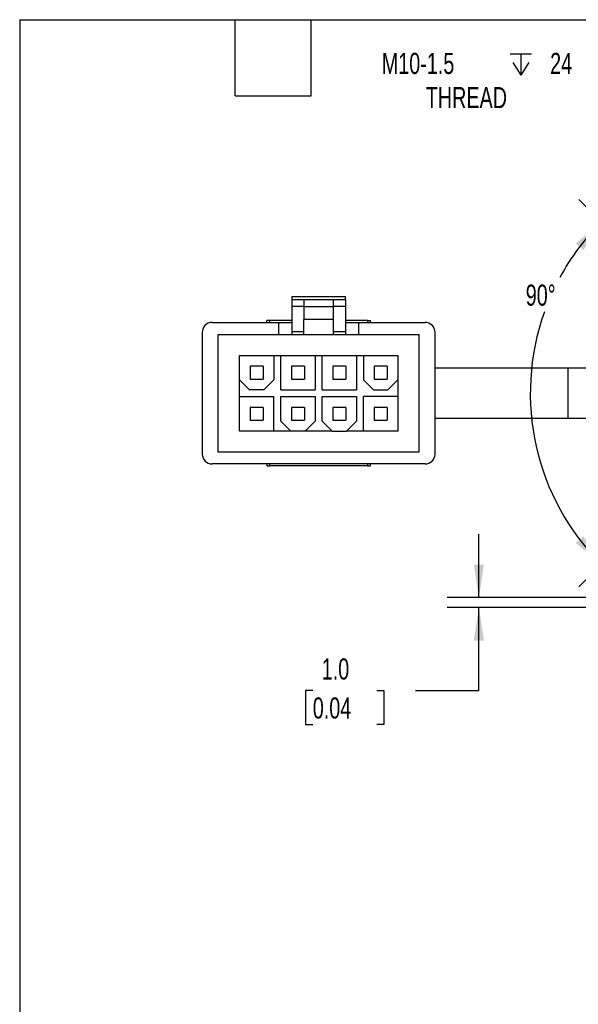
# Model space of a CAD drawing. Header units: millimetres. Extents: x 32 to 1365, y 32 to 1048.
# Tile 4 of 22: x 32 to 312, y 554 to 1048. Entities that reach past the tile are written whole.
import ezdxf

# ---------------------------------------------------------------- set-up
doc = ezdxf.new("R2010")
doc.units = ezdxf.units.MM
doc.header["$LTSCALE"] = 5
doc.layers.add('DIMENSIONS', color=140, linetype='Continuous', lineweight=25)
doc.layers.add('TEXT', color=140, linetype='Continuous', lineweight=25)
doc.styles.add('SLDTEXTSTYLE0', font='TXT', dxfattribs={"width": 0.7})
doc.dimstyles.new('SLDDIMSTYLE2', dxfattribs={"dimtxt": 10.790039, "dimasz": 16.51, "dimexe": 0, "dimexo": 0.0625, "dimgap": 2.69751, "dimtad": 0, "dimtih": 1, "dimtoh": 1, "dimlfac": 0.2, "dimrnd": 1e-09, "dimzin": 12, "dimdsep": 46, "dimtxsty": 'SLDTEXTSTYLE0', "dimsah": 1, "dimcen": 0, "dimadec": 0, "dimazin": 3, "dimtfac": 1, "dimtofl": 0, "dimtmove": 0, "dimatfit": 3, "dimfxl": 0, "dimfrac": 2, "dimtolj": 1, "dimtzin": 12, "dimarcsym": 0})
doc.dimstyles.new('SLDDIMSTYLE7', dxfattribs={"dimtxt": 10.790039, "dimasz": 16.51, "dimexe": 0, "dimexo": 0.0625, "dimgap": 2.69751, "dimtad": 0, "dimtih": 1, "dimtoh": 1, "dimlfac": 0.2, "dimrnd": 1e-09, "dimzin": 4, "dimdsep": 46, "dimtxsty": 'SLDTEXTSTYLE0', "dimsah": 1, "dimcen": 0.09, "dimadec": 0, "dimazin": 1, "dimtfac": 1, "dimtmove": 0, "dimatfit": 0, "dimfxl": 0, "dimfrac": 2, "dimtolj": 1, "dimtzin": 12, "dimarcsym": 0})
doc.dimstyles.new('SLDDIMSTYLE8', dxfattribs={"dimtxt": 10.790039, "dimasz": 16.51, "dimexe": 0, "dimexo": 0.0625, "dimgap": 2.69751, "dimtad": 0, "dimtih": 1, "dimtoh": 1, "dimdec": 4, "dimzin": 12, "dimdsep": 46, "dimtxsty": 'SLDTEXTSTYLE0', "dimsah": 1, "dimcen": 0.09, "dimadec": 0, "dimazin": 3, "dimtfac": 1, "dimtdec": 0, "dimtofl": 0, "dimtmove": 0, "dimatfit": 3, "dimfxl": 0, "dimfrac": 2, "dimtolj": 1, "dimtzin": 12, "dimarcsym": 0})

# ---------------------------------------------------------------- blocks, each defined once
blk = doc.blocks.new('SW_SYMBOL_HOLE_DEPTH')
at = {"layer": 'DIMENSIONS', "color": 0}
for p, q in [((0, 4375), (4000, 4375)), ((2000, 4375), (2000, 375)), ((500, 2775), (2000, 375)), ((3500, 2775), (2000, 375))]:
    blk.add_line(p, q, dxfattribs=at)
blk = doc.blocks.new('_D_4')
at = {"layer": 'DIMENSIONS'}
for p, q in [((351.62, 1017.48), (323.84, 1017.48)), ((450.66, 899.02), (351.62, 1017.48))]:
    blk.add_line(p, q, dxfattribs=at)
blk.add_solid([(450.66, 899.02), (442.02, 913.31), (438.12, 910.06)], dxfattribs=at)
at = {"layer": 'DIMENSIONS', "xscale": 0.002688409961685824, "yscale": 0.002688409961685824, "zscale": 0.002688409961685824}
blk.add_blockref('SW_SYMBOL_HOLE_DEPTH', (277.55, 1018.9), dxfattribs=at)
at = {"layer": 'DIMENSIONS', "char_height": 10.583, "attachment_point": 1, "style": 'SLDTEXTSTYLE0'}
for s, insert in [('M10-1.5', (213.25, 1031.12)), ('24', (297.62, 1031.12)), ('THREAD', (235.29, 1013.97))]:
    blk.add_mtext(s, dxfattribs=dict(at, insert=insert))
blk = doc.blocks.new('_D_12')
at = {"layer": 'DIMENSIONS'}
for p, q in [((261.93, 757.95), (261.93, 789.7)), ((410.24, 757.95), (246.05, 757.95)), ((410.24, 752.95), (246.05, 752.95)), ((261.93, 711.4), (261.93, 752.95)), ((178.66, 711.4), (175.03, 711.4)), ((175.03, 711.4), (175.03, 694.25)), ((210.72, 711.4), (214.34, 711.4)), ((214.34, 711.4), (214.34, 694.25)), ((230.18, 711.4), (261.93, 711.4)), ((175.03, 694.25), (178.66, 694.25)), ((214.34, 694.25), (210.72, 694.25))]:
    blk.add_line(p, q, dxfattribs=at)
for points in [[(261.93, 757.95), (264.47, 774.46), (259.39, 774.46)], [(261.93, 752.95), (259.39, 736.44), (264.47, 736.44)]]:
    blk.add_solid(points, dxfattribs=at)
at = {"layer": 'DIMENSIONS', "char_height": 10.583, "attachment_point": 1, "style": 'SLDTEXTSTYLE0'}
for s, insert in [('1.0', (183.14, 727.46)), ('0.04', (178.66, 707.9))]:
    blk.add_mtext(s, dxfattribs=dict(at, insert=insert))
blk = doc.blocks.new('_D_13')
at = {"layer": 'DIMENSIONS'}
for p, q in [((350.04, 919.51), (312.02, 957.53)), ((350.04, 801.4), (312.02, 763.38))]:
    blk.add_line(p, q, dxfattribs=at)
for start, end in [(135, 151.4706), (160.3451, 225)]:
    blk.add_arc((409.09, 860.45), 121.4, start, end, dxfattribs=at)
for points in [[(323.25, 946.3), (310.48, 935.53), (314.3, 932.19)], [(323.25, 774.61), (314.3, 788.72), (310.48, 785.37)]]:
    blk.add_solid(points, dxfattribs=at)
at = {"layer": 'DIMENSIONS', "insert": (285.4, 914.93), "char_height": 10.583, "attachment_point": 1, "style": 'SLDTEXTSTYLE0'}
blk.add_mtext('90°', dxfattribs=at)

msp = doc.modelspace()

# ---------------------------------------------------------------- linework, layer by layer
for p, q in [((168.09412, 908.95492), (195.09411, 908.95492)), ((168.09412, 908.95492), (168.09412, 907.45491)), ((195.09411, 907.45491), (195.09411, 908.95492)), ((168.09412, 907.45491), (174.09411, 907.45491)), ((168.09412, 907.45491), (168.09412, 903.95492)), ((174.09411, 903.95492), (168.09412, 903.95492)), ((168.09412, 903.95492), (168.09412, 891.45492)), ((174.09411, 907.45491), (174.09411, 903.95492)), ((174.09411, 907.45491), (189.09411, 907.45491)), ((174.09411, 903.95492), (174.09411, 897.45492)), ((174.09411, 903.95492), (189.09411, 903.95492)), ((189.09411, 903.95492), (189.09411, 907.45491)), ((189.09411, 907.45491), (195.09411, 907.45491)), ((189.09411, 897.45492), (189.09411, 903.95492)), ((195.09411, 903.95492), (189.09411, 903.95492)), ((195.09411, 907.45491), (195.09411, 903.95492)), ((195.09411, 903.95492), (195.09411, 891.45492)), ((128.24411, 895.95492), (161.59412, 895.95492)), ((155.59411, 895.95492), (155.59411, 896.95492)), ((157.09412, 896.95492), (155.59411, 896.95492)), ((157.09412, 895.95492), (157.09412, 896.95492)), ((168.09412, 896.95492), (157.09412, 896.95492)), ((161.59412, 889.95492), (161.59412, 895.95492)), ((161.59412, 895.95492), (168.09412, 895.95492)), ((174.09411, 889.95492), (174.09411, 897.45492)), ((189.09411, 897.45492), (174.09411, 897.45492)), ((189.09411, 889.95492), (189.09411, 897.45492)), ((206.09411, 896.95492), (195.09411, 896.95492)), ((195.09411, 895.95492), (201.59411, 895.95492)), ((201.59411, 895.95492), (234.94411, 895.95492)), ((201.59411, 895.95492), (201.59411, 889.95492)), ((206.09411, 896.95492), (206.09411, 895.95492)), ((206.09411, 896.95492), (207.59412, 896.95492)), ((207.59412, 895.95492), (207.59412, 896.95492)), ((123.24412, 890.95492), (123.24412, 829.95492)), ((131.2441, 830.95492), (131.2441, 889.95492)), ((131.2441, 889.95492), (174.09411, 889.95492)), ((168.09412, 891.45492), (168.09412, 889.95492)), ((168.09412, 891.45492), (174.09411, 891.45492)), ((174.09411, 889.95492), (189.09411, 889.95492)), ((189.09411, 891.45492), (195.09411, 891.45492)), ((189.09411, 889.95492), (231.94411, 889.95492)), ((195.09411, 891.45492), (195.09411, 889.95492)), ((231.94411, 830.95492), (231.94411, 889.95492)), ((239.94411, 829.95492), (239.94411, 890.95492)), ((141.91911, 867.17992), (141.91911, 879.42992)), ((141.91911, 879.42992), (159.1691, 879.42992)), ((159.1691, 879.42992), (159.1691, 867.17992)), ((159.1691, 879.42992), (162.61911, 879.42992)), ((162.61911, 862.17992), (162.61911, 879.42992)), ((162.61911, 879.42992), (179.86911, 879.42992)), ((179.86911, 879.42992), (179.86911, 862.17992)), ((179.86911, 879.42992), (183.31911, 879.42992)), ((183.31911, 862.17992), (183.31911, 879.42992)), ((183.31911, 879.42992), (200.56911, 879.42992)), ((200.56911, 879.42992), (200.56911, 862.17992)), ((200.56911, 879.42992), (204.01911, 879.42992)), ((204.01911, 879.42992), (204.01911, 867.17992)), ((204.01911, 879.42992), (221.26911, 879.42992)), ((221.26911, 879.42992), (221.26911, 867.17992)), ((147.29411, 874.05492), (147.29411, 867.55492)), ((153.79411, 874.05492), (147.29411, 874.05492)), ((153.79411, 874.05492), (153.79411, 867.55492)), ((167.99411, 874.05492), (167.99411, 867.55492)), ((174.49411, 874.05492), (167.99411, 874.05492)), ((174.49411, 874.05492), (174.49411, 867.55492)), ((188.69411, 874.05492), (188.69411, 867.55492)), ((195.19411, 874.05492), (188.69411, 874.05492)), ((195.19411, 874.05492), (195.19411, 867.55492)), ((209.39411, 874.05492), (209.39411, 867.55492)), ((215.89411, 874.05492), (209.39411, 874.05492)), ((215.89411, 874.05492), (215.89411, 867.55492)), ((306.59411, 872.95492), (239.94411, 872.95492)), ((381.59411, 872.95492), (306.59411, 872.95492)), ((306.59411, 847.95492), (306.59411, 872.95492)), ((141.91911, 867.17992), (146.91912, 862.17992)), ((141.91911, 858.72992), (141.91911, 867.17992)), ((147.29411, 867.55492), (153.79411, 867.55492)), ((154.16911, 862.17992), (159.1691, 867.17992)), ((167.99411, 867.55492), (174.49411, 867.55492)), ((188.69411, 867.55492), (195.19411, 867.55492)), ((209.01911, 862.17992), (204.01911, 867.17992)), ((209.39411, 867.55492), (215.89411, 867.55492)), ((221.26911, 867.17992), (216.26912, 862.17992)), ((221.26911, 867.17992), (221.26911, 858.72992)), ((154.16911, 862.17992), (146.91912, 862.17992)), ((162.61911, 862.17992), (179.86911, 862.17992)), ((183.31911, 862.17992), (200.56911, 862.17992)), ((209.01911, 862.17992), (216.26912, 862.17992)), ((141.91911, 841.47992), (141.91911, 858.72992)), ((141.91911, 858.72992), (159.1691, 858.72992)), ((159.1691, 841.47992), (159.1691, 858.72992)), ((162.61911, 846.47992), (162.61911, 858.72992)), ((162.61911, 858.72992), (179.86911, 858.72992)), ((179.86911, 858.72992), (179.86911, 846.47992)), ((183.31911, 846.47992), (183.31911, 858.72992)), ((183.31911, 858.72992), (200.56911, 858.72992)), ((200.56911, 858.72992), (200.56911, 846.47992)), ((204.01911, 841.47992), (204.01911, 858.72992)), ((221.26911, 858.72992), (204.01911, 858.72992)), ((221.26911, 858.72992), (221.26911, 841.47992)), ((147.29411, 853.35492), (147.29411, 846.85492)), ((153.79411, 853.35492), (147.29411, 853.35492)), ((153.79411, 853.35492), (153.79411, 846.85492)), ((167.99411, 853.35492), (167.99411, 846.85492)), ((174.49411, 853.35492), (167.99411, 853.35492)), ((174.49411, 853.35492), (174.49411, 846.85492)), ((188.69411, 853.35492), (188.69411, 846.85492)), ((195.19411, 853.35492), (188.69411, 853.35492)), ((195.19411, 853.35492), (195.19411, 846.85492)), ((209.39411, 853.35492), (209.39411, 846.85492)), ((215.89411, 853.35492), (209.39411, 853.35492)), ((215.89411, 853.35492), (215.89411, 846.85492)), ((147.29411, 846.85492), (153.79411, 846.85492)), ((167.61911, 841.47992), (162.61911, 846.47992)), ((167.99411, 846.85492), (174.49411, 846.85492)), ((174.86912, 841.47992), (179.86911, 846.47992)), ((183.31911, 846.47992), (188.31911, 841.47992)), ((188.69411, 846.85492), (195.19411, 846.85492)), ((200.56911, 846.47992), (195.56911, 841.47992)), ((209.39411, 846.85492), (215.89411, 846.85492)), ((239.94411, 847.95492), (306.59411, 847.95492)), ((306.59411, 847.95492), (381.59411, 847.95492)), ((159.1691, 841.47992), (141.91911, 841.47992)), ((167.61911, 841.47992), (159.1691, 841.47992)), ((174.86912, 841.47992), (167.61911, 841.47992)), ((188.31911, 841.47992), (174.86912, 841.47992)), ((188.31911, 841.47992), (195.56911, 841.47992)), ((204.01911, 841.47992), (195.56911, 841.47992)), ((221.26911, 841.47992), (204.01911, 841.47992)), ((231.94411, 830.95492), (131.2441, 830.95492)), ((234.94411, 824.95492), (128.24411, 824.95492)), ((155.59411, 824.95492), (155.59411, 823.95492)), ((157.09412, 823.95492), (157.09412, 824.95492)), ((206.09411, 824.95492), (206.09411, 823.95492)), ((207.59412, 823.95492), (207.59412, 824.95492)), ((155.59411, 823.95492), (157.09412, 823.95492)), ((206.09411, 823.95492), (157.09412, 823.95492)), ((206.09411, 823.95492), (207.59412, 823.95492))]:
    msp.add_line(p, q)
for centre, start, end in [((128.24412, 890.95491), 90.0001522, 179.9999546), ((234.9441, 890.95491), 0.0000454, 89.9999546), ((128.24412, 829.95492), 180.0000266, 269.9998934), ((234.94411, 829.95492), 269.9999999, 359.9999734)]:
    msp.add_arc(centre, 5, start, end)
at = {"layer": 'TEXT'}
for p, q in [((31.75, 1047.75), (1365.25, 1047.75)), ((31.75, 1047.75), (31.75, 31.75)), ((139.7, 1009.65), (139.7, 1047.75)), ((177.8, 1009.65), (177.8, 1047.75)), ((139.7, 1009.65), (177.8, 1009.65))]:
    msp.add_line(p, q, dxfattribs=at)

# ---------------------------------------------------------------- dimensions: what is measured, and where the dimension line sits
at = {"layer": 'DIMENSIONS'}
dim = msp.add_diameter_dim_2p(p1=(477.52608, 866.89049), p2=(450.66215, 899.01935), text='M10-1.5 {\\fGDT;x} 24\\PTHREAD', dimstyle='SLDDIMSTYLE2', override={"dimpost": '<>'}, dxfattribs=at)
dim.commit()
dim.dimension.update_dxf_attribs({"geometry": '_D_4', "text_midpoint": (264.57456, 1017.47516), "dimtype": 163})
dim = msp.add_angular_dim_2l(base=(311.83759, 933.11865), line1=((374.27178, 825.63259), (354.53345, 805.89426)), line2=((374.27178, 895.27725), (354.53345, 915.01558)), dimstyle='SLDDIMSTYLE8', dxfattribs=at)
dim.commit()
dim.dimension.update_dxf_attribs({"geometry": '_D_13', "text_midpoint": (298.19959, 909.86398), "dimtype": 162})
dim = msp.add_linear_dim(base=(261.92789, 752.95492), p1=(416.59411, 757.95492), p2=(416.59411, 752.95492), angle=90, dimstyle='SLDDIMSTYLE7', dxfattribs=at)
dim.commit()
dim.dimension.update_dxf_attribs({"geometry": '_D_12', "text_midpoint": (261.92789, 711.40137), "dimtype": 160})

doc.saveas('drawing.dxf')
